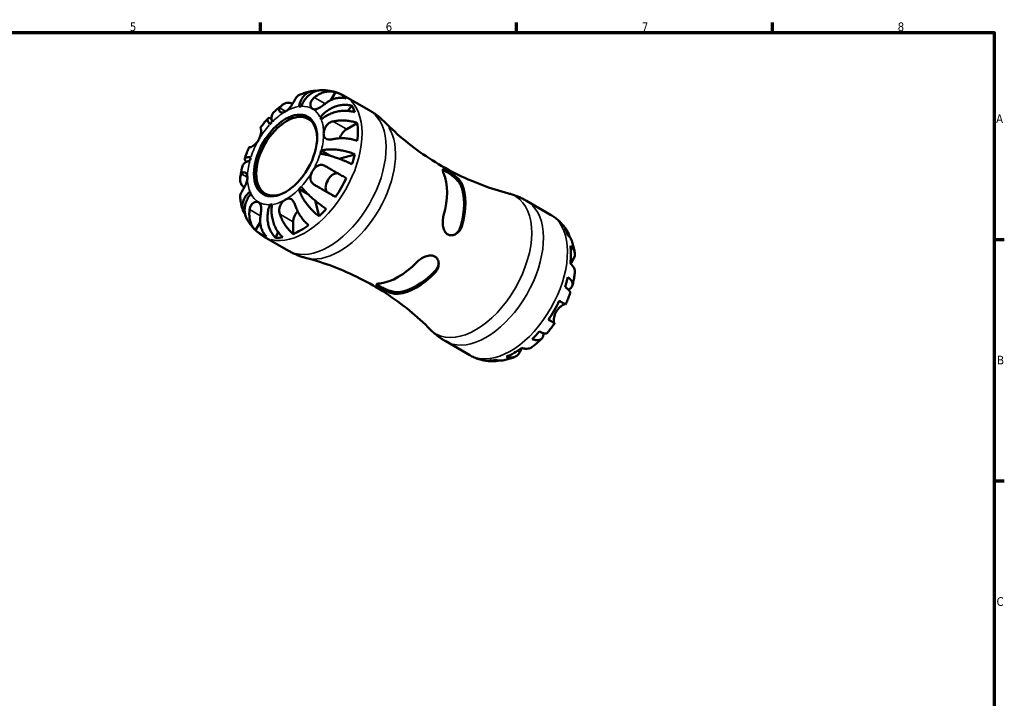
# Model space of a CAD drawing. Header units: millimetres. Extents: x -64 to 667, y 0 to 420.
# Tile 5 of 5: x 301 to 587, y 217 to 414. Entities that reach past the tile are written whole.
import ezdxf

# ---------------------------------------------------------------- set-up
doc = ezdxf.new("R2010")
doc.units = ezdxf.units.MM
for name, color, linetype, lineweight in [('Border (ISO)', 7, 'Continuous', 70), ('Visible (ISO)', 7, 'Continuous', 50), ('Visible Narrow (ISO)', 7, 'Continuous', 35)]:
    doc.layers.add(name, color=color, linetype=linetype, lineweight=lineweight)
doc.styles.add('Note Text (ISO)', font='tahoma.ttf')

# ---------------------------------------------------------------- blocks, each defined once
blk = doc.blocks.new('Borders Default Border')
at = {"layer": 'Border (ISO)'}
for p, q in [((371.25, 410), (371.25, 412.9)), ((445.5, 410), (445.5, 412.9)), ((519.75, 410), (519.75, 412.9)), ((584, 350), (586.9, 350)), ((584, 280), (586.9, 280))]:
    blk.add_line(p, q, dxfattribs=at)
at = {"layer": 'Border (ISO)', "flags": 128}
blk.add_lwpolyline([(10, 10), (10, 410), (584, 410), (584, 10), (10, 10)], dxfattribs=at)
at = {"layer": 'Border (ISO)', "color": 232, "true_color": 0xca0064, "char_height": 2.5, "attachment_point": 7, "style": 'Note Text (ISO)'}
for s, insert in [('5', (333.39, 410.35)), ('6', (407.58, 410.35)), ('7', (481.85, 410.4)), ('8', (556.06, 410.34)), ('A', (584.59, 383.75)), ('B', (584.89, 313.75)), ('C', (584.73, 243.71))]:
    blk.add_mtext(s, dxfattribs=dict(at, insert=insert))

msp = doc.modelspace()

# ---------------------------------------------------------------- linework, layer by layer
at = {"layer": 'Visible (ISO)'}
for p, q in [((391.625, 390.341), (392.976, 392.68)), ((395.828, 391.46), (402.801, 387.445)), ((396.592, 387.245), (397.773, 388.73)), ((388.599, 385.363), (389.185, 385.026)), ((396.263, 381.957), (399.341, 383.73)), ((388.87, 375.747), (391.52, 374.221)), ((394.059, 373.385), (398.628, 374.65)), ((382.432, 364.596), (385.03, 363.1)), ((392.976, 362.298), (390.8, 363.561)), ((373.98, 360.041), (374.564, 359.705)), ((388.258, 356.689), (387.085, 361.259)), ((448.43, 361.169), (455.402, 357.154)), ((369.849, 352.622), (371.187, 354.94)), ((380.76, 351.547), (380.76, 355.105)), ((375.655, 350.419), (376.346, 352.174)), ((372.374, 350.731), (379.346, 346.716)), ((424.975, 320.44), (431.947, 316.425))]:
    msp.add_line(p, q, dxfattribs=at)
for centre, major_axis, start_param, end_param in [((382.987, 371.737), (11.648, 20.227), 6.1458823, 6.4166209), ((378.532, 374.302), (7.797, 13.54), 0.3587599, 0.4227708), ((382.987, 371.737), (11.648, 20.227), 5.8208935, 5.9562115), ((378.865, 374.111), (-6.238, -10.832), 2.3728165, 7.0519615), ((378.532, 374.302), (7.797, 13.54), 1.1441581, 1.208169), ((378.532, 374.302), (7.797, 13.54), 5.8565471, 5.920558), ((382.987, 371.737), (-11.648, -20.227), 2.2188914, 2.4896301), ((396.263, 379.382), (1.572, 2.73), 0.7834645, 1.9208989), ((378.532, 374.302), (-7.797, -13.54), 1.9295562, 1.9935672), ((382.987, 371.737), (-11.648, -20.227), 1.8939027, 2.0292207), ((378.532, 374.302), (7.797, 13.54), 1.9295562, 1.9935672), ((392.375, 366.289), (-1.572, -2.73), 3.2057849, 6.2812516), ((411.236, 355.47), (9.995, 17.357), 5.1120491, 5.8796577), ((382.987, 371.737), (-11.648, -20.227), 1.4334933, 1.704232), ((416.539, 352.416), (9.712, 16.865), 5.1002486, 5.8914582), ((416.539, 352.416), (-9.995, -17.357), 1.9704565, 2.7380651), ((378.532, 374.302), (-7.797, -13.54), 5.8565471, 5.920558), ((378.532, 374.302), (-7.797, -13.54), 1.1441581, 1.208169), ((378.532, 374.302), (-7.797, -13.54), 0.3587599, 0.4227708), ((382.987, 356.388), (1.572, 2.73), 1.224104, 2.3542608), ((382.987, 371.737), (-11.648, -20.227), 1.1085045, 1.2438226), ((382.987, 371.737), (-11.648, -20.227), 0.6480951, 0.9188338), ((382.987, 371.737), (-11.648, -20.227), 6.1458823, 6.4166209), ((444.788, 336.148), (11.648, 20.227), 5.8208935, 5.9562115), ((382.987, 371.737), (-11.648, -20.227), 0.3231064, 0.4584244), ((444.788, 336.148), (11.648, 20.227), 5.3604841, 5.6312228), ((411.236, 355.47), (9.995, 17.357), 3.5412528, 4.3088614), ((416.539, 352.416), (-9.712, -16.865), 0.3878596, 1.1790693), ((416.539, 352.416), (-9.995, -17.357), 0.3996602, 1.1672687), ((444.788, 336.148), (11.648, 20.227), 5.0354953, 5.1708134), ((444.788, 336.148), (11.648, 20.227), 4.5750859, 4.8458246), ((444.788, 336.148), (11.648, 20.227), 4.2500972, 4.3854152), ((444.788, 336.148), (11.648, 20.227), 3.7896878, 4.0604264), ((444.788, 336.148), (-11.648, -20.227), 0.3231064, 0.4584244)]:
    msp.add_ellipse(centre, major_axis=major_axis, ratio=0.5780931, start_param=start_param, end_param=end_param, dxfattribs=at)
msp.add_ellipse((378.532, 374.302), major_axis=(6.472, 11.24), ratio=0.5780931, dxfattribs=at)
for points, knots in [([(382.747, 391.956), (382.624, 391.906), (382.508, 391.849), (382.157, 391.643), (381.914, 391.444), (381.555, 391.024), (381.421, 390.826), (381.31, 390.618)], [0.51797185, 0.51797185, 0.51797185, 0.51797185, 0.58223851, 0.58223851, 0.72934673, 0.72934673, 0.83526259, 0.83526259, 0.83526259, 0.83526259]), ([(382.432, 388.5), (382.518, 388.937), (382.647, 389.394), (382.978, 390.244), (383.181, 390.636), (383.604, 391.29), (383.862, 391.612), (384.435, 392.162), (384.749, 392.389), (385.357, 392.725), (385.707, 392.865), (386.434, 393.033), (386.812, 393.063), (387.27, 393.042), (387.381, 393.032), (387.494, 393.018)], [3.51339416, 3.51339416, 3.51339416, 3.51339416, 3.6599759, 3.6599759, 3.80655763, 3.80655763, 3.95257096, 3.95257096, 4.0985843, 4.0985843, 4.24454202, 4.24454202, 4.39049974, 4.39049974, 4.43512798, 4.43512798, 4.43512798, 4.43512798]), ([(382.747, 391.956), (382.969, 392.047), (383.194, 392.133), (383.649, 392.298), (383.878, 392.376), (384.341, 392.524), (384.575, 392.593), (385.047, 392.723), (385.286, 392.783), (385.767, 392.893), (386.009, 392.942), (386.254, 392.987)], [0.14598298, 0.14598298, 0.14598298, 0.14598298, 0.18245622, 0.18245622, 0.21892945, 0.21892945, 0.25540268, 0.25540268, 0.29187592, 0.29187592, 0.32834915, 0.32834915, 0.32834915, 0.32834915]), ([(388.954, 393.241), (388.623, 393.239), (388.271, 393.204), (387.506, 393.04), (387.094, 392.895), (386.36, 392.547), (385.971, 392.313), (385.237, 391.747), (384.892, 391.417), (384.305, 390.747), (384.008, 390.345), (383.486, 389.476), (383.261, 389.009), (383.085, 388.563)], [0.31532338, 0.31532338, 0.31532338, 0.31532338, 0.43706507, 0.43706507, 0.58288032, 0.58288032, 0.7290354, 0.7290354, 0.87519047, 0.87519047, 1.02191485, 1.02191485, 1.16863923, 1.16863923, 1.16863923, 1.16863923]), ([(386.895, 391.159), (387.173, 391.383), (387.475, 391.598), (388.218, 392.055), (388.667, 392.274), (389.501, 392.593), (389.961, 392.724), (390.879, 392.878), (391.337, 392.901), (392.145, 392.86), (392.569, 392.795), (392.976, 392.68)], [3.89239507, 3.89239507, 3.89239507, 3.89239507, 3.99831093, 3.99831093, 4.14541915, 4.14541915, 4.2913159, 4.2913159, 4.43721264, 4.43721264, 4.57824766, 4.57824766, 4.57824766, 4.57824766]), ([(388.954, 393.241), (389.413, 393.244), (389.878, 393.225), (390.811, 393.139), (391.281, 393.073), (392.217, 392.889), (392.685, 392.772), (393.61, 392.486), (394.068, 392.316), (394.964, 391.926), (395.403, 391.705), (395.828, 391.46)], [0.45866462, 0.45866462, 0.45866462, 0.45866462, 0.52362459, 0.52362459, 0.58858456, 0.58858456, 0.65354452, 0.65354452, 0.71850449, 0.71850449, 0.78346445, 0.78346445, 0.78346445, 0.78346445]), ([(374.961, 386.696), (375.134, 386.866), (375.309, 387.033), (375.662, 387.362), (375.84, 387.524), (376.201, 387.844), (376.383, 388.001), (376.752, 388.31), (376.937, 388.462), (377.313, 388.761), (377.502, 388.908), (377.694, 389.052)], [5.94814231, 5.94814231, 5.94814231, 5.94814231, 5.98478753, 5.98478753, 6.02143275, 6.02143275, 6.05807797, 6.05807797, 6.09472319, 6.09472319, 6.13136841, 6.13136841, 6.13136841, 6.13136841]), ([(376.855, 388.052), (376.965, 388.258), (377.097, 388.454), (377.452, 388.871), (377.693, 389.071), (378.179, 389.359), (378.468, 389.474), (379.092, 389.602), (379.426, 389.614), (380.012, 389.559), (380.31, 389.501), (380.618, 389.408)], [3.89240184, 3.89240184, 3.89240184, 3.89240184, 3.99678632, 3.99678632, 4.14339205, 4.14339205, 4.28980063, 4.28980063, 4.43620921, 4.43620921, 4.55931955, 4.55931955, 4.55931955, 4.55931955]), ([(381.31, 390.618), (381.306, 390.61), (381.301, 390.602), (381.24, 390.488), (381.176, 390.372), (381.047, 390.139), (380.982, 390.024), (380.83, 389.761), (380.741, 389.61), (380.484, 389.189), (380.308, 388.916), (379.891, 388.331), (379.65, 388.03), (379.117, 387.482), (378.827, 387.246), (378.532, 387.077)], [-0.51072287, -0.51072287, -0.51072287, -0.51072287, -0.50653573, -0.50653573, -0.4498196, -0.4498196, -0.40070764, -0.40070764, -0.34173664, -0.34173664, -0.24159774, -0.24159774, -0.12498377, -0.12498377, 0, 0, 0, 0]), ([(386.345, 387.834), (386.235, 387.898), (386.136, 387.982), (385.962, 388.193), (385.888, 388.322), (385.757, 388.677), (385.722, 388.919), (385.754, 389.42), (385.815, 389.673), (385.997, 390.1), (386.094, 390.273), (386.325, 390.601), (386.457, 390.755), (386.696, 390.991), (386.793, 391.077), (386.895, 391.159)], [0, 0, 0, 0, 0.06608139, 0.06608139, 0.13667451, 0.13667451, 0.23873403, 0.23873403, 0.33457773, 0.33457773, 0.40157847, 0.40157847, 0.46685307, 0.46685307, 0.50745344, 0.50745344, 0.50745344, 0.50745344]), ([(390.045, 389.331), (389.943, 389.249), (389.839, 389.167), (389.562, 388.954), (389.387, 388.824), (389.028, 388.571), (388.845, 388.448), (388.411, 388.179), (388.165, 388.044), (387.622, 387.8), (387.338, 387.713), (386.799, 387.666), (386.553, 387.713), (386.345, 387.834)], [-0.50766593, -0.50766593, -0.50766593, -0.50766593, -0.46718991, -0.46718991, -0.40200215, -0.40200215, -0.33506637, -0.33506637, -0.24300458, -0.24300458, -0.12488859, -0.12488859, 0, 0, 0, 0]), ([(388.599, 385.363), (388.897, 385.738), (389.257, 386.127), (390.041, 386.844), (390.466, 387.171), (391.279, 387.71), (391.743, 387.972), (392.698, 388.409), (393.19, 388.584), (394.096, 388.832), (394.593, 388.927), (395.575, 389.02), (396.06, 389.017), (396.91, 388.938), (397.353, 388.856), (397.773, 388.73)], [3.5133937, 3.5133937, 3.5133937, 3.5133937, 3.6601181, 3.6601181, 3.8068425, 3.8068425, 3.9529976, 3.9529976, 4.0991526, 4.0991526, 4.2449679, 4.2449679, 4.3907831, 4.3907831, 4.5326305, 4.5326305, 4.5326305, 4.5326305]), ([(396.126, 390.852), (395.719, 390.967), (395.295, 391.032), (394.487, 391.073), (394.029, 391.05), (393.111, 390.896), (392.651, 390.765), (391.817, 390.446), (391.368, 390.227), (390.625, 389.77), (390.323, 389.555), (390.045, 389.331)], [0.14941001, 0.14941001, 0.14941001, 0.14941001, 0.29044502, 0.29044502, 0.43634177, 0.43634177, 0.58223851, 0.58223851, 0.72934673, 0.72934673, 0.83526259, 0.83526259, 0.83526259, 0.83526259]), ([(374.961, 386.696), (374.901, 386.637), (374.845, 386.572), (374.665, 386.316), (374.573, 386.091), (374.469, 385.62), (374.447, 385.332), (374.486, 384.695), (374.547, 384.346), (374.633, 384.009)], [0.67272821, 0.67272821, 0.67272821, 0.67272821, 0.7290354, 0.7290354, 0.87519047, 0.87519047, 1.02191485, 1.02191485, 1.16863923, 1.16863923, 1.16863923, 1.16863923]), ([(378.532, 387.077), (378.355, 386.975), (378.179, 386.897), (377.819, 386.79), (377.638, 386.766), (377.232, 386.78), (377.03, 386.854), (376.798, 387.065), (376.735, 387.171), (376.686, 387.374), (376.68, 387.46), (376.697, 387.633), (376.717, 387.72), (376.775, 387.889), (376.811, 387.97), (376.855, 388.052)], [0, 0, 0, 0, 0.07514839, 0.07514839, 0.15775683, 0.15775683, 0.27887104, 0.27887104, 0.36056434, 0.36056434, 0.41315921, 0.41315921, 0.46174689, 0.46174689, 0.50485698, 0.50485698, 0.50485698, 0.50485698]), ([(398.628, 386.838), (398.199, 386.982), (397.742, 387.089), (396.863, 387.23), (396.359, 387.274), (395.332, 387.279), (394.808, 387.24), (393.85, 387.107), (393.328, 387), (392.307, 386.711), (391.809, 386.528), (390.928, 386.14), (390.466, 385.898), (389.604, 385.356), (389.205, 385.056), (388.87, 384.764)], [0.1494079, 0.1494079, 0.1494079, 0.1494079, 0.2915337, 0.2915337, 0.4374914, 0.4374914, 0.5834491, 0.5834491, 0.7294624, 0.7294624, 0.8754758, 0.8754758, 1.0220575, 1.0220575, 1.1686392, 1.1686392, 1.1686392, 1.1686392]), ([(402.801, 387.445), (403.133, 387.254), (403.461, 387.053), (404.104, 386.635), (404.419, 386.417), (405.035, 385.967), (405.335, 385.735), (405.921, 385.257), (406.206, 385.011), (406.758, 384.509), (407.026, 384.252), (407.284, 383.991)], [0.78346445, 0.78346445, 0.78346445, 0.78346445, 0.81492925, 0.81492925, 0.84639405, 0.84639405, 0.87785885, 0.87785885, 0.90932365, 0.90932365, 0.94078845, 0.94078845, 0.94078845, 0.94078845]), ([(371.167, 382.223), (371.306, 382.42), (371.446, 382.615), (371.731, 383.001), (371.876, 383.192), (372.169, 383.572), (372.317, 383.76), (372.617, 384.133), (372.769, 384.317), (373.077, 384.682), (373.233, 384.863), (373.391, 385.042)], [5.65424445, 5.65424445, 5.65424445, 5.65424445, 5.69007819, 5.69007819, 5.72591192, 5.72591192, 5.76174565, 5.76174565, 5.79757939, 5.79757939, 5.83341312, 5.83341312, 5.83341312, 5.83341312]), ([(373.98, 383.32), (373.804, 383.564), (373.647, 383.81), (373.418, 384.246), (373.347, 384.436), (373.287, 384.733), (373.292, 384.868), (373.391, 385.068), (373.486, 385.133), (373.725, 385.196), (373.891, 385.2), (374.209, 385.149), (374.333, 385.121), (374.463, 385.084)], [3.51339372, 3.51339372, 3.51339372, 3.51339372, 3.6601181, 3.6601181, 3.80684248, 3.80684248, 3.95299756, 3.95299756, 4.09915263, 4.09915263, 4.24496788, 4.24496788, 4.32459576, 4.32459576, 4.32459576, 4.32459576]), ([(389.581, 380.665), (389.581, 380.844), (389.597, 381.032), (389.664, 381.433), (389.718, 381.645), (389.918, 382.228), (390.104, 382.592), (390.525, 383.155), (390.728, 383.367), (391.121, 383.682), (391.297, 383.797), (391.669, 383.992), (391.864, 384.071), (392.161, 384.161), (392.259, 384.186), (392.358, 384.206)], [-2.17667965, -2.17667965, -2.17667965, -2.17667965, -2.11086653, -2.11086653, -2.04055216, -2.04055216, -1.91738302, -1.91738302, -1.82942275, -1.82942275, -1.76558177, -1.76558177, -1.70117883, -1.70117883, -1.66961913, -1.66961913, -1.66961913, -1.66961913]), ([(392.358, 384.206), (392.706, 384.277), (393.077, 384.338), (393.979, 384.443), (394.514, 384.472), (395.491, 384.473), (396.022, 384.447), (397.063, 384.329), (397.572, 384.238), (398.456, 384.028), (398.913, 383.892), (399.341, 383.73)], [3.8924012, 3.8924012, 3.8924012, 3.8924012, 3.99831706, 3.99831706, 4.14542528, 4.14542528, 4.29132202, 4.29132202, 4.43721877, 4.43721877, 4.57825378, 4.57825378, 4.57825378, 4.57825378]), ([(443.191, 363.313), (440.654, 363.974), (438.053, 364.793), (432.837, 366.757), (430.222, 367.903), (425.093, 370.495), (422.58, 371.943), (417.763, 375.077), (415.46, 376.764), (411.142, 380.29), (409.129, 382.128), (407.284, 383.991)], [0.62614046, 0.62614046, 0.62614046, 0.62614046, 0.68907006, 0.68907006, 0.75199966, 0.75199966, 0.81492925, 0.81492925, 0.87785885, 0.87785885, 0.94078845, 0.94078845, 0.94078845, 0.94078845]), ([(371.27, 382.161), (371.29, 382.15), (371.309, 382.13), (371.355, 382.059), (371.38, 381.995), (371.42, 381.823), (371.435, 381.714), (371.451, 381.409), (371.446, 381.198), (371.386, 380.653), (371.319, 380.309), (371.092, 379.578), (370.928, 379.197), (370.72, 378.836)], [-0.50766593, -0.50766593, -0.50766593, -0.50766593, -0.46718991, -0.46718991, -0.40200215, -0.40200215, -0.33506637, -0.33506637, -0.24300458, -0.24300458, -0.12488859, -0.12488859, 0, 0, 0, 0]), ([(371.167, 382.223), (371.167, 382.223), (371.168, 382.222), (371.181, 382.214), (371.216, 382.193), (371.27, 382.161)], [0.70682135, 0.70682135, 0.70682135, 0.70682135, 0.73087765, 0.73087765, 0.83526212, 0.83526212, 0.83526212, 0.83526212]), ([(392.358, 379.056), (392.222, 379.027), (392.087, 379.004), (391.76, 378.961), (391.573, 378.947), (391.205, 378.945), (391.027, 378.958), (390.629, 379.03), (390.425, 379.103), (390.032, 379.346), (389.868, 379.533), (389.638, 380.022), (389.581, 380.324), (389.581, 380.665)], [-0.50816407, -0.50816407, -0.50816407, -0.50816407, -0.46460526, -0.46460526, -0.40154747, -0.40154747, -0.3356183, -0.3356183, -0.24286964, -0.24286964, -0.12490659, -0.12490659, 0, 0, 0, 0]), ([(370.72, 378.836), (370.61, 378.645), (370.488, 378.462), (370.219, 378.103), (370.071, 377.93), (369.698, 377.543), (369.472, 377.348), (369.054, 377.039), (368.866, 376.923), (368.587, 376.783), (368.487, 376.742), (368.318, 376.691), (368.25, 376.681), (368.166, 376.687), (368.14, 376.694), (368.12, 376.706)], [0, 0, 0, 0, 0.06608139, 0.06608139, 0.13667451, 0.13667451, 0.23873403, 0.23873403, 0.33457773, 0.33457773, 0.40157847, 0.40157847, 0.46685307, 0.46685307, 0.50745344, 0.50745344, 0.50745344, 0.50745344]), ([(399.341, 378.579), (398.91, 378.743), (398.45, 378.88), (397.56, 379.09), (397.049, 379.181), (396.004, 379.297), (395.471, 379.324), (394.494, 379.32), (393.961, 379.291), (393.067, 379.185), (392.701, 379.126), (392.358, 379.056)], [0.14942955, 0.14942955, 0.14942955, 0.14942955, 0.29145476, 0.29145476, 0.43786333, 0.43786333, 0.58427191, 0.58427191, 0.73087765, 0.73087765, 0.83526212, 0.83526212, 0.83526212, 0.83526212]), ([(366.688, 373.432), (366.764, 373.658), (366.842, 373.883), (367.005, 374.332), (367.088, 374.556), (367.261, 375.003), (367.35, 375.225), (367.532, 375.669), (367.626, 375.89), (367.818, 376.33), (367.916, 376.549), (368.017, 376.767)], [5.16214465, 5.16214465, 5.16214465, 5.16214465, 5.19797881, 5.19797881, 5.23381297, 5.23381297, 5.26964714, 5.26964714, 5.3054813, 5.3054813, 5.34131546, 5.34131546, 5.34131546, 5.34131546]), ([(368.12, 376.706), (368.065, 376.738), (368.03, 376.759), (368.006, 376.774), (368.042, 376.755), (368.125, 376.708), (368.138, 376.7), (368.153, 376.692)], [3.89239507, 3.89239507, 3.89239507, 3.89239507, 3.99831093, 3.99831093, 4.14541915, 4.14541915, 4.1707293, 4.1707293, 4.1707293, 4.1707293]), ([(397.773, 371.774), (397.353, 371.987), (396.91, 372.197), (396.06, 372.582), (395.575, 372.79), (394.593, 373.186), (394.096, 373.375), (393.19, 373.699), (392.698, 373.864), (391.743, 374.161), (391.279, 374.292), (390.466, 374.502), (390.041, 374.599), (389.257, 374.751), (388.897, 374.805), (388.599, 374.836)], [0.1494024, 0.1494024, 0.1494024, 0.1494024, 0.2912498, 0.2912498, 0.4370651, 0.4370651, 0.5828803, 0.5828803, 0.7290354, 0.7290354, 0.8751905, 0.8751905, 1.0219149, 1.0219149, 1.1686392, 1.1686392, 1.1686392, 1.1686392]), ([(388.87, 375.747), (389.205, 375.84), (389.604, 375.922), (390.467, 376.035), (390.931, 376.067), (391.812, 376.087), (392.311, 376.076), (393.333, 376.003), (393.856, 375.942), (394.814, 375.792), (395.337, 375.69), (396.363, 375.444), (396.867, 375.298), (397.744, 375.007), (398.2, 374.836), (398.628, 374.65)], [3.5133942, 3.5133942, 3.5133942, 3.5133942, 3.6601185, 3.6601185, 3.8068429, 3.8068429, 3.952998, 3.952998, 4.0991531, 4.0991531, 4.2449683, 4.2449683, 4.3907836, 4.3907836, 4.532631, 4.532631, 4.532631, 4.532631]), ([(365.363, 367.701), (365.393, 367.938), (365.425, 368.176), (365.497, 368.651), (365.536, 368.888), (365.62, 369.361), (365.665, 369.598), (365.762, 370.07), (365.813, 370.305), (365.922, 370.776), (365.979, 371.011), (366.039, 371.245)], [4.86426809, 4.86426809, 4.86426809, 4.86426809, 4.9009054, 4.9009054, 4.93754271, 4.93754271, 4.97418003, 4.97418003, 5.01081734, 5.01081734, 5.04745465, 5.04745465, 5.04745465, 5.04745465]), ([(368.195, 372.858), (367.86, 372.765), (367.528, 372.644), (366.959, 372.361), (366.721, 372.199), (366.367, 371.877), (366.218, 371.686), (366.088, 371.405), (366.06, 371.325), (366.039, 371.245)], [3.51339372, 3.51339372, 3.51339372, 3.51339372, 3.6601181, 3.6601181, 3.80684248, 3.80684248, 3.95299756, 3.95299756, 4.0086354, 4.0086354, 4.0086354, 4.0086354]), ([(367.202, 372.481), (367.1, 372.578), (367.01, 372.673), (366.804, 372.924), (366.723, 373.069), (366.656, 373.305), (366.665, 373.417), (366.787, 373.601), (366.9, 373.671), (367.186, 373.765), (367.385, 373.797), (367.876, 373.815), (368.167, 373.8), (368.465, 373.769)], [0.35494748, 0.35494748, 0.35494748, 0.35494748, 0.43706507, 0.43706507, 0.58288032, 0.58288032, 0.7290354, 0.7290354, 0.87519047, 0.87519047, 1.02191485, 1.02191485, 1.16863923, 1.16863923, 1.16863923, 1.16863923]), ([(386.345, 369.769), (386.455, 369.959), (386.576, 370.143), (386.847, 370.501), (386.998, 370.672), (387.388, 371.049), (387.636, 371.232), (388.145, 371.489), (388.4, 371.566), (388.845, 371.611), (389.028, 371.604), (389.387, 371.545), (389.562, 371.493), (389.839, 371.377), (389.943, 371.325), (390.045, 371.266)], [0, 0, 0, 0, 0.06608139, 0.06608139, 0.13667451, 0.13667451, 0.23873403, 0.23873403, 0.33457773, 0.33457773, 0.40157847, 0.40157847, 0.46685307, 0.46685307, 0.50745344, 0.50745344, 0.50745344, 0.50745344]), ([(390.045, 371.266), (390.323, 371.105), (390.625, 370.93), (391.368, 370.501), (391.817, 370.241), (392.651, 369.76), (393.111, 369.494), (394.029, 368.964), (394.487, 368.7), (395.295, 368.233), (395.719, 367.989), (396.126, 367.754)], [3.89239507, 3.89239507, 3.89239507, 3.89239507, 3.99831093, 3.99831093, 4.14541915, 4.14541915, 4.2913159, 4.2913159, 4.43721264, 4.43721264, 4.57824766, 4.57824766, 4.57824766, 4.57824766]), ([(366.522, 364.996), (366.289, 365.212), (366.091, 365.438), (365.751, 365.914), (365.593, 366.207), (365.389, 366.806), (365.342, 367.112), (365.345, 367.675), (365.395, 367.983), (365.578, 368.502), (365.683, 368.716), (365.806, 368.916)], [0.16844772, 0.16844772, 0.16844772, 0.16844772, 0.29044502, 0.29044502, 0.43634177, 0.43634177, 0.58223851, 0.58223851, 0.72934673, 0.72934673, 0.83526259, 0.83526259, 0.83526259, 0.83526259]), ([(365.806, 368.916), (365.855, 368.994), (365.907, 369.066), (366.041, 369.22), (366.126, 369.293), (366.308, 369.402), (366.405, 369.435), (366.642, 369.457), (366.78, 369.422), (367.071, 369.237), (367.214, 369.062), (367.424, 368.584), (367.484, 368.28), (367.484, 367.94)], [-0.50816407, -0.50816407, -0.50816407, -0.50816407, -0.46460526, -0.46460526, -0.40154747, -0.40154747, -0.3356183, -0.3356183, -0.24286964, -0.24286964, -0.12490659, -0.12490659, 0, 0, 0, 0]), ([(386.895, 365.81), (386.793, 365.869), (386.696, 365.933), (386.457, 366.115), (386.325, 366.241), (386.094, 366.523), (385.998, 366.679), (385.819, 367.077), (385.759, 367.327), (385.717, 367.93), (385.763, 368.286), (385.971, 369.028), (386.137, 369.408), (386.345, 369.769)], [-0.50766593, -0.50766593, -0.50766593, -0.50766593, -0.46718991, -0.46718991, -0.40200215, -0.40200215, -0.33506637, -0.33506637, -0.24300458, -0.24300458, -0.12488859, -0.12488859, 0, 0, 0, 0]), ([(424.369, 369.164), (424.309, 369.301), (424.258, 369.428), (424.115, 369.836), (424.075, 370.055), (424.131, 370.322), (424.218, 370.382), (424.508, 370.361), (424.688, 370.303), (425.14, 370.096), (425.398, 369.958), (426.003, 369.599), (426.341, 369.383), (427.087, 368.869), (427.487, 368.569), (428.295, 367.891), (428.691, 367.509), (429.303, 366.78), (429.53, 366.434), (429.672, 366.11)], [-1.4161174, -1.4161174, -1.4161174, -1.4161174, -1.3481389, -1.3481389, -1.1764898, -1.1764898, -1.0181023, -1.0181023, -0.8874907, -0.8874907, -0.7663454, -0.7663454, -0.6379543, -0.6379543, -0.4896529, -0.4896529, -0.3144223, -0.3144223, -0.153805, -0.153805, -0.153805, -0.153805]), ([(424.096, 370.085), (424.143, 370.072), (424.195, 370.056), (424.48, 369.952), (424.782, 369.8), (425.117, 369.607), (425.452, 369.414), (425.852, 369.162), (426.663, 368.599), (427.074, 368.287), (427.827, 367.651), (428.217, 367.28), (428.85, 366.544), (429.093, 366.179), (429.238, 365.86)], [-0.17714976, -0.17714976, -0.17714976, -0.17714976, -0.14217724, -0.14217724, 0, 0, 0, 0.14217724, 0.14217724, 0.28435448, 0.28435448, 0.44442368, 0.44442368, 0.60449288, 0.60449288, 0.60449288, 0.60449288]), ([(367.484, 367.94), (367.484, 367.761), (367.468, 367.572), (367.402, 367.171), (367.351, 366.958), (367.17, 366.364), (367.012, 365.983), (366.711, 365.351), (366.579, 365.099), (366.353, 364.687), (366.26, 364.524), (366.081, 364.218), (365.996, 364.076), (365.879, 363.883), (365.842, 363.822), (365.806, 363.765)], [-2.17667965, -2.17667965, -2.17667965, -2.17667965, -2.11086653, -2.11086653, -2.04055216, -2.04055216, -1.91738302, -1.91738302, -1.82942275, -1.82942275, -1.76558177, -1.76558177, -1.70117883, -1.70117883, -1.66961913, -1.66961913, -1.66961913, -1.66961913]), ([(392.976, 362.298), (392.569, 362.533), (392.145, 362.777), (391.337, 363.244), (390.879, 363.508), (389.961, 364.038), (389.501, 364.304), (388.667, 364.785), (388.218, 365.045), (387.475, 365.474), (387.173, 365.649), (386.895, 365.81)], [0.14941001, 0.14941001, 0.14941001, 0.14941001, 0.29044502, 0.29044502, 0.43634177, 0.43634177, 0.58223851, 0.58223851, 0.72934673, 0.72934673, 0.83526259, 0.83526259, 0.83526259, 0.83526259]), ([(365.806, 363.765), (365.684, 363.568), (365.581, 363.357), (365.398, 362.842), (365.347, 362.535), (365.343, 362.13), (365.351, 362.002), (365.369, 361.871)], [3.89239571, 3.89239571, 3.89239571, 3.89239571, 3.99678019, 3.99678019, 4.14338592, 4.14338592, 4.20780145, 4.20780145, 4.20780145, 4.20780145]), ([(366.811, 357.231), (366.747, 357.316), (366.688, 357.4), (366.443, 357.779), (366.279, 358.119), (366.06, 358.831), (366.005, 359.202), (365.99, 359.895), (366.029, 360.28), (366.218, 361.049), (366.367, 361.434), (366.721, 362.126), (366.959, 362.498), (367.528, 363.209), (367.86, 363.548), (368.195, 363.841)], [0.24957429, 0.24957429, 0.24957429, 0.24957429, 0.29124982, 0.29124982, 0.43706507, 0.43706507, 0.58288032, 0.58288032, 0.7290354, 0.7290354, 0.87519047, 0.87519047, 1.02191485, 1.02191485, 1.16863923, 1.16863923, 1.16863923, 1.16863923]), ([(368.465, 363.242), (368.167, 362.867), (367.876, 362.438), (367.385, 361.553), (367.186, 361.096), (366.9, 360.253), (366.787, 359.79), (366.665, 358.873), (366.656, 358.419), (366.723, 357.612), (366.804, 357.183), (367.043, 356.449), (367.183, 356.136), (367.342, 355.855)], [3.51339372, 3.51339372, 3.51339372, 3.51339372, 3.6601181, 3.6601181, 3.80684248, 3.80684248, 3.95299756, 3.95299756, 4.09915263, 4.09915263, 4.24496788, 4.24496788, 4.36338827, 4.36338827, 4.36338827, 4.36338827]), ([(388.258, 356.689), (387.882, 356.966), (387.506, 357.274), (386.815, 357.888), (386.437, 358.251), (385.71, 359.016), (385.36, 359.419), (384.752, 360.174), (384.438, 360.596), (383.864, 361.445), (383.606, 361.873), (383.182, 362.647), (382.979, 363.065), (382.647, 363.871), (382.518, 364.258), (382.432, 364.596)], [0.1494024, 0.1494024, 0.1494024, 0.1494024, 0.2912498, 0.2912498, 0.4370651, 0.4370651, 0.5828803, 0.5828803, 0.7290354, 0.7290354, 0.8751905, 0.8751905, 1.0219149, 1.0219149, 1.1686392, 1.1686392, 1.1686392, 1.1686392]), ([(383.085, 365.285), (383.261, 365.041), (383.486, 364.756), (384.008, 364.151), (384.305, 363.831), (384.892, 363.23), (385.237, 362.893), (385.971, 362.213), (386.36, 361.87), (387.094, 361.247), (387.506, 360.91), (388.34, 360.258), (388.763, 359.943), (389.521, 359.399), (389.925, 359.121), (390.32, 358.864)], [3.5133937, 3.5133937, 3.5133937, 3.5133937, 3.6601181, 3.6601181, 3.8068425, 3.8068425, 3.9529976, 3.9529976, 4.0991526, 4.0991526, 4.2449679, 4.2449679, 4.3907831, 4.3907831, 4.5326305, 4.5326305, 4.5326305, 4.5326305]), ([(443.191, 363.313), (443.547, 363.221), (443.903, 363.118), (444.615, 362.892), (444.97, 362.769), (445.678, 362.503), (446.03, 362.36), (446.728, 362.053), (447.074, 361.89), (447.759, 361.544), (448.097, 361.361), (448.43, 361.169)], [0.62614046, 0.62614046, 0.62614046, 0.62614046, 0.65760526, 0.65760526, 0.68907006, 0.68907006, 0.72053486, 0.72053486, 0.75199966, 0.75199966, 0.78346445, 0.78346445, 0.78346445, 0.78346445]), ([(366.221, 358.319), (366.138, 358.553), (366.061, 358.788), (365.917, 359.26), (365.85, 359.496), (365.727, 359.969), (365.671, 360.206), (365.568, 360.681), (365.522, 360.919), (365.438, 361.394), (365.401, 361.632), (365.368, 361.871)], [4.38399077, 4.38399077, 4.38399077, 4.38399077, 4.42045654, 4.42045654, 4.45692232, 4.45692232, 4.4933881, 4.4933881, 4.52985387, 4.52985387, 4.56631965, 4.56631965, 4.56631965, 4.56631965]), ([(368.12, 358.64), (368.14, 358.769), (368.166, 358.896), (368.25, 359.22), (368.318, 359.412), (368.486, 359.775), (368.587, 359.945), (368.859, 360.308), (369.039, 360.481), (369.481, 360.783), (369.744, 360.882), (370.263, 360.94), (370.512, 360.892), (370.72, 360.771)], [-0.50766593, -0.50766593, -0.50766593, -0.50766593, -0.46718991, -0.46718991, -0.40200215, -0.40200215, -0.33506637, -0.33506637, -0.24300458, -0.24300458, -0.12488859, -0.12488859, 0, 0, 0, 0]), ([(370.72, 360.771), (370.83, 360.707), (370.928, 360.623), (371.104, 360.411), (371.18, 360.281), (371.329, 359.916), (371.385, 359.662), (371.445, 359.107), (371.451, 358.816), (371.435, 358.293), (371.42, 358.073), (371.38, 357.635), (371.355, 357.419), (371.309, 357.073), (371.29, 356.941), (371.27, 356.812)], [0, 0, 0, 0, 0.06608139, 0.06608139, 0.13667451, 0.13667451, 0.23873403, 0.23873403, 0.33457773, 0.33457773, 0.40157847, 0.40157847, 0.46685307, 0.46685307, 0.50745344, 0.50745344, 0.50745344, 0.50745344]), ([(375.655, 350.419), (375.335, 350.719), (375.042, 351.061), (374.547, 351.757), (374.303, 352.175), (373.891, 353.07), (373.725, 353.548), (373.486, 354.456), (373.391, 354.969), (373.292, 356.014), (373.287, 356.547), (373.347, 357.52), (373.418, 358.052), (373.647, 359.09), (373.804, 359.596), (373.98, 360.041)], [0.1494024, 0.1494024, 0.1494024, 0.1494024, 0.2912498, 0.2912498, 0.4370651, 0.4370651, 0.5828803, 0.5828803, 0.7290354, 0.7290354, 0.8751905, 0.8751905, 1.0219149, 1.0219149, 1.1686392, 1.1686392, 1.1686392, 1.1686392]), ([(374.633, 360.105), (374.547, 359.668), (374.486, 359.171), (374.447, 358.152), (374.469, 357.629), (374.573, 356.671), (374.665, 356.148), (374.925, 355.118), (375.094, 354.612), (375.458, 353.716), (375.687, 353.244), (376.205, 352.359), (376.495, 351.946), (377.056, 351.257), (377.378, 350.917), (377.717, 350.619)], [3.5133937, 3.5133937, 3.5133937, 3.5133937, 3.6601181, 3.6601181, 3.8068425, 3.8068425, 3.9529976, 3.9529976, 4.0991526, 4.0991526, 4.2449679, 4.2449679, 4.3907831, 4.3907831, 4.5326305, 4.5326305, 4.5326305, 4.5326305]), ([(376.855, 357.354), (376.811, 357.486), (376.775, 357.621), (376.708, 357.96), (376.687, 358.164), (376.683, 358.587), (376.703, 358.804), (376.802, 359.321), (376.901, 359.613), (377.205, 360.243), (377.428, 360.561), (377.946, 361.124), (378.238, 361.359), (378.532, 361.528)], [-0.50816407, -0.50816407, -0.50816407, -0.50816407, -0.46460526, -0.46460526, -0.40154747, -0.40154747, -0.3356183, -0.3356183, -0.24286964, -0.24286964, -0.12490659, -0.12490659, 0, 0, 0, 0]), ([(378.532, 361.528), (378.688, 361.618), (378.842, 361.688), (379.157, 361.791), (379.316, 361.821), (379.739, 361.833), (379.99, 361.763), (380.387, 361.505), (380.54, 361.359), (380.783, 361.045), (380.878, 360.896), (381.055, 360.568), (381.135, 360.39), (381.244, 360.109), (381.278, 360.015), (381.31, 359.919)], [-2.17667965, -2.17667965, -2.17667965, -2.17667965, -2.11086653, -2.11086653, -2.04055216, -2.04055216, -1.91738302, -1.91738302, -1.82942275, -1.82942275, -1.76558177, -1.76558177, -1.70117883, -1.70117883, -1.66961913, -1.66961913, -1.66961913, -1.66961913]), ([(381.31, 359.919), (381.421, 359.582), (381.555, 359.23), (381.914, 358.396), (382.157, 357.918), (382.644, 357.072), (382.933, 356.625), (383.555, 355.783), (383.889, 355.387), (384.513, 354.727), (384.86, 354.401), (385.215, 354.112)], [3.89239507, 3.89239507, 3.89239507, 3.89239507, 3.99831093, 3.99831093, 4.14541915, 4.14541915, 4.2913159, 4.2913159, 4.43721264, 4.43721264, 4.57824766, 4.57824766, 4.57824766, 4.57824766]), ([(369.849, 352.622), (369.545, 352.916), (369.276, 353.25), (368.836, 353.928), (368.626, 354.335), (368.3, 355.206), (368.182, 355.669), (368.042, 356.55), (368.006, 357.048), (368.03, 357.919), (368.065, 358.287), (368.12, 358.64)], [0.14941001, 0.14941001, 0.14941001, 0.14941001, 0.29044502, 0.29044502, 0.43634177, 0.43634177, 0.58223851, 0.58223851, 0.72934673, 0.72934673, 0.83526259, 0.83526259, 0.83526259, 0.83526259]), ([(380.76, 351.547), (380.405, 351.836), (380.058, 352.162), (379.434, 352.822), (379.1, 353.218), (378.478, 354.06), (378.189, 354.506), (377.702, 355.353), (377.46, 355.831), (377.1, 356.665), (376.967, 357.017), (376.855, 357.354)], [0.14941001, 0.14941001, 0.14941001, 0.14941001, 0.29044502, 0.29044502, 0.43634177, 0.43634177, 0.58223851, 0.58223851, 0.72934673, 0.72934673, 0.83526259, 0.83526259, 0.83526259, 0.83526259]), ([(455.402, 357.154), (455.832, 356.906), (456.248, 356.634), (457.044, 356.046), (457.424, 355.731), (458.143, 355.065), (458.482, 354.714), (459.115, 353.986), (459.41, 353.608), (459.955, 352.832), (460.205, 352.435), (460.434, 352.03)], [0.78346445, 0.78346445, 0.78346445, 0.78346445, 0.84920704, 0.84920704, 0.91494962, 0.91494962, 0.98069221, 0.98069221, 1.04643479, 1.04643479, 1.11217737, 1.11217737, 1.11217737, 1.11217737]), ([(372.374, 350.731), (371.943, 350.979), (371.527, 351.251), (370.731, 351.839), (370.351, 352.154), (369.632, 352.82), (369.294, 353.171), (368.66, 353.899), (368.366, 354.277), (367.821, 355.053), (367.571, 355.451), (367.342, 355.855)], [3.92505711, 3.92505711, 3.92505711, 3.92505711, 3.99079969, 3.99079969, 4.05654228, 4.05654228, 4.12228486, 4.12228486, 4.18802744, 4.18802744, 4.25377003, 4.25377003, 4.25377003, 4.25377003]), ([(371.27, 356.812), (371.215, 356.459), (371.18, 356.091), (371.156, 355.22), (371.192, 354.722), (371.332, 353.841), (371.45, 353.378), (371.776, 352.507), (371.986, 352.1), (372.426, 351.422), (372.695, 351.088), (372.999, 350.794)], [3.89239507, 3.89239507, 3.89239507, 3.89239507, 3.99831093, 3.99831093, 4.14541915, 4.14541915, 4.2913159, 4.2913159, 4.43721264, 4.43721264, 4.57824766, 4.57824766, 4.57824766, 4.57824766]), ([(429.672, 353.847), (429.612, 353.64), (429.537, 353.441), (429.222, 352.77), (428.908, 352.346), (428.191, 351.699), (427.795, 351.461), (427.034, 351.211), (426.678, 351.167), (426.009, 351.249), (425.705, 351.361), (425.141, 351.743), (424.897, 352.013), (424.476, 352.715), (424.32, 353.155), (424.108, 354.176), (424.074, 354.767), (424.139, 355.885), (424.227, 356.413), (424.369, 356.9)], [-1.4161174, -1.4161174, -1.4161174, -1.4161174, -1.3481389, -1.3481389, -1.1764898, -1.1764898, -1.0181023, -1.0181023, -0.8874907, -0.8874907, -0.7663454, -0.7663454, -0.6379543, -0.6379543, -0.4896529, -0.4896529, -0.3144223, -0.3144223, -0.153805, -0.153805, -0.153805, -0.153805]), ([(429.238, 353.597), (429.093, 353.111), (428.85, 352.632), (428.294, 351.924), (428.013, 351.663), (427.717, 351.46)], [0.57981258, 0.57981258, 0.57981258, 0.57981258, 0.73988178, 0.73988178, 0.86093543, 0.86093543, 0.86093543, 0.86093543]), ([(459.575, 353.141), (459.869, 352.856), (460.123, 352.536), (460.525, 351.894), (460.708, 351.512), (460.888, 350.958), (460.93, 350.807), (460.965, 350.654)], [0.1494024, 0.1494024, 0.1494024, 0.1494024, 0.29124982, 0.29124982, 0.43706507, 0.43706507, 0.49054729, 0.49054729, 0.49054729, 0.49054729]), ([(461.554, 349.566), (461.447, 349.865), (461.304, 350.15), (460.957, 350.687), (460.715, 350.981), (460.429, 351.249)], [4.26643945, 4.26643945, 4.26643945, 4.26643945, 4.39078315, 4.39078315, 4.53263056, 4.53263056, 4.53263056, 4.53263056]), ([(461.554, 349.566), (461.637, 349.332), (461.715, 349.097), (461.859, 348.626), (461.925, 348.389), (462.048, 347.916), (462.105, 347.679), (462.207, 347.204), (462.254, 346.967), (462.338, 346.491), (462.375, 346.253), (462.407, 346.015)], [1.24239811, 1.24239811, 1.24239811, 1.24239811, 1.27886389, 1.27886389, 1.31532967, 1.31532967, 1.35179544, 1.35179544, 1.38826122, 1.38826122, 1.424727, 1.424727, 1.424727, 1.424727]), ([(384.585, 344.572), (384.229, 344.664), (383.872, 344.767), (383.161, 344.993), (382.805, 345.116), (382.098, 345.382), (381.746, 345.526), (381.047, 345.832), (380.701, 345.996), (380.017, 346.342), (379.679, 346.524), (379.346, 346.716)], [3.76773311, 3.76773311, 3.76773311, 3.76773311, 3.79919791, 3.79919791, 3.83066271, 3.83066271, 3.86212751, 3.86212751, 3.89359231, 3.89359231, 3.92505711, 3.92505711, 3.92505711, 3.92505711]), ([(461.142, 348.141), (461.424, 347.894), (461.661, 347.631), (462.025, 347.122), (462.183, 346.829), (462.387, 346.23), (462.433, 345.924), (462.43, 345.361), (462.38, 345.053), (462.198, 344.534), (462.093, 344.32), (461.969, 344.12)], [0.14941001, 0.14941001, 0.14941001, 0.14941001, 0.29044502, 0.29044502, 0.43634177, 0.43634177, 0.58223851, 0.58223851, 0.72934673, 0.72934673, 0.83526259, 0.83526259, 0.83526259, 0.83526259]), ([(384.585, 344.572), (387.122, 343.911), (389.722, 343.093), (394.938, 341.128), (397.554, 339.983), (402.683, 337.39), (405.195, 335.943), (410.012, 332.808), (412.316, 331.121), (416.633, 327.596), (418.646, 325.758), (420.491, 323.895)], [3.76773311, 3.76773311, 3.76773311, 3.76773311, 3.83066271, 3.83066271, 3.89359231, 3.89359231, 3.95652191, 3.95652191, 4.01945151, 4.01945151, 4.0823811, 4.0823811, 4.0823811, 4.0823811]), ([(416.539, 343.34), (416.688, 343.495), (416.848, 343.645), (417.443, 344.154), (417.926, 344.479), (418.901, 344.977), (419.391, 345.16), (420.277, 345.337), (420.672, 345.358), (421.387, 345.25), (421.7, 345.133), (422.256, 344.756), (422.481, 344.496), (422.829, 343.836), (422.926, 343.431), (422.956, 342.516), (422.857, 342.002), (422.467, 341.072), (422.194, 340.652), (421.843, 340.286)], [-1.4161174, -1.4161174, -1.4161174, -1.4161174, -1.3481389, -1.3481389, -1.1764898, -1.1764898, -1.0181023, -1.0181023, -0.8874907, -0.8874907, -0.7663454, -0.7663454, -0.6379543, -0.6379543, -0.4896529, -0.4896529, -0.3144223, -0.3144223, -0.153805, -0.153805, -0.153805, -0.153805]), ([(422.93, 343.162), (422.902, 342.807), (422.817, 342.437), (422.484, 341.605), (422.191, 341.156), (421.843, 340.787)], [0.32423553, 0.32423553, 0.32423553, 0.32423553, 0.44442368, 0.44442368, 0.60449288, 0.60449288, 0.60449288, 0.60449288]), ([(462.412, 340.185), (462.425, 340.29), (462.431, 340.393), (462.433, 340.773), (462.387, 341.079), (462.183, 341.678), (462.025, 341.972), (461.661, 342.481), (461.424, 342.744), (461.142, 342.99)], [4.09329635, 4.09329635, 4.09329635, 4.09329635, 4.14541915, 4.14541915, 4.2913159, 4.2913159, 4.43721264, 4.43721264, 4.57824766, 4.57824766, 4.57824766, 4.57824766]), ([(461.969, 344.12), (461.964, 344.112), (461.96, 344.105), (461.892, 343.995), (461.823, 343.882), (461.687, 343.654), (461.62, 343.541), (461.468, 343.278), (461.382, 343.126), (461.281, 342.94), (461.267, 342.915), (461.254, 342.89)], [-0.51072287, -0.51072287, -0.51072287, -0.51072287, -0.50653573, -0.50653573, -0.4498196, -0.4498196, -0.40070764, -0.40070764, -0.34173664, -0.34173664, -0.33246652, -0.33246652, -0.33246652, -0.33246652]), ([(462.412, 340.185), (462.383, 339.947), (462.35, 339.709), (462.279, 339.235), (462.24, 338.997), (462.156, 338.524), (462.11, 338.288), (462.014, 337.815), (461.963, 337.58), (461.854, 337.109), (461.797, 336.874), (461.737, 336.64)], [1.72267543, 1.72267543, 1.72267543, 1.72267543, 1.75931275, 1.75931275, 1.79595006, 1.79595006, 1.83258737, 1.83258737, 1.86922469, 1.86922469, 1.905862, 1.905862, 1.905862, 1.905862]), ([(411.236, 334.178), (411.088, 334.162), (410.928, 334.157), (410.333, 334.177), (409.849, 334.262), (408.875, 334.528), (408.384, 334.702), (407.498, 335.069), (407.103, 335.252), (406.389, 335.611), (406.076, 335.782), (405.52, 336.111), (405.294, 336.262), (404.946, 336.546), (404.85, 336.669), (404.82, 336.896), (404.919, 336.991), (405.308, 337.138), (405.582, 337.194), (405.933, 337.232)], [-1.4161174, -1.4161174, -1.4161174, -1.4161174, -1.3481389, -1.3481389, -1.1764898, -1.1764898, -1.0181023, -1.0181023, -0.8874907, -0.8874907, -0.7663454, -0.7663454, -0.6379543, -0.6379543, -0.4896529, -0.4896529, -0.3144223, -0.3144223, -0.153805, -0.153805, -0.153805, -0.153805]), ([(411.236, 334.679), (410.888, 334.647), (410.451, 334.676), (409.498, 334.858), (408.982, 335.01), (408.055, 335.345), (407.579, 335.545), (406.686, 335.966), (406.268, 336.185), (405.598, 336.571), (405.314, 336.756), (405.082, 336.948), (405.043, 336.983), (405.009, 337.017)], [0.57981258, 0.57981258, 0.57981258, 0.57981258, 0.73988178, 0.73988178, 0.89995098, 0.89995098, 1.04212822, 1.04212822, 1.18430546, 1.18430546, 1.3264827, 1.3264827, 1.36035385, 1.36035385, 1.36035385, 1.36035385]), ([(460.429, 339.061), (460.715, 338.836), (460.957, 338.605), (461.332, 338.175), (461.496, 337.936), (461.716, 337.466), (461.771, 337.234), (461.785, 336.824), (461.746, 336.607), (461.558, 336.199), (461.409, 336.009), (461.064, 335.694), (460.841, 335.54), (460.574, 335.404)], [0.1494024, 0.1494024, 0.1494024, 0.1494024, 0.29124982, 0.29124982, 0.43706507, 0.43706507, 0.58288032, 0.58288032, 0.7290354, 0.7290354, 0.87519047, 0.87519047, 1.01457397, 1.01457397, 1.01457397, 1.01457397]), ([(461.088, 334.454), (461.112, 334.528), (461.11, 334.612), (461.053, 334.816), (460.972, 334.961), (460.708, 335.282), (460.525, 335.458), (460.123, 335.795), (459.869, 335.986), (459.575, 336.185)], [3.99194401, 3.99194401, 3.99194401, 3.99194401, 4.09915263, 4.09915263, 4.24496788, 4.24496788, 4.39078313, 4.39078313, 4.53263055, 4.53263055, 4.53263055, 4.53263055]), ([(461.088, 334.453), (461.012, 334.227), (460.933, 334.002), (460.771, 333.553), (460.687, 333.329), (460.515, 332.882), (460.426, 332.66), (460.243, 332.216), (460.15, 331.995), (459.958, 331.555), (459.859, 331.336), (459.758, 331.118)], [2.020552, 2.020552, 2.020552, 2.020552, 2.05638616, 2.05638616, 2.09222032, 2.09222032, 2.12805448, 2.12805448, 2.16388864, 2.16388864, 2.1997228, 2.1997228, 2.1997228, 2.1997228]), ([(457.927, 332.165), (458.23, 331.991), (458.499, 331.836), (458.94, 331.584), (459.149, 331.464), (459.476, 331.277), (459.593, 331.21), (459.723, 331.137), (459.758, 331.117), (459.758, 331.118)], [0.14941001, 0.14941001, 0.14941001, 0.14941001, 0.29044502, 0.29044502, 0.43634177, 0.43634177, 0.58223851, 0.58223851, 0.70697442, 0.70697442, 0.70697442, 0.70697442]), ([(457.056, 329.049), (456.945, 328.858), (456.847, 328.661), (456.671, 328.248), (456.595, 328.034), (456.446, 327.517), (456.39, 327.223), (456.33, 326.705), (456.324, 326.483), (456.341, 326.171), (456.356, 326.063), (456.396, 325.891), (456.42, 325.826), (456.467, 325.755), (456.486, 325.736), (456.506, 325.724)], [0, 0, 0, 0, 0.06608139, 0.06608139, 0.13667451, 0.13667451, 0.23873403, 0.23873403, 0.33457773, 0.33457773, 0.40157847, 0.40157847, 0.46685307, 0.46685307, 0.50745344, 0.50745344, 0.50745344, 0.50745344]), ([(459.623, 331.193), (459.609, 331.197), (459.594, 331.2), (459.525, 331.204), (459.458, 331.194), (459.289, 331.144), (459.188, 331.103), (458.917, 330.965), (458.736, 330.856), (458.295, 330.533), (458.032, 330.303), (457.512, 329.742), (457.264, 329.41), (457.056, 329.049)], [-0.488237, -0.488237, -0.488237, -0.488237, -0.46718991, -0.46718991, -0.40200215, -0.40200215, -0.33506637, -0.33506637, -0.24300458, -0.24300458, -0.12488859, -0.12488859, 0, 0, 0, 0]), ([(456.608, 325.662), (456.47, 325.465), (456.329, 325.271), (456.044, 324.884), (455.9, 324.693), (455.607, 324.313), (455.459, 324.125), (455.158, 323.753), (455.006, 323.568), (454.698, 323.203), (454.542, 323.022), (454.385, 322.843)], [2.5126518, 2.5126518, 2.5126518, 2.5126518, 2.54848553, 2.54848553, 2.58431927, 2.58431927, 2.620153, 2.620153, 2.65598673, 2.65598673, 2.69182047, 2.69182047, 2.69182047, 2.69182047]), ([(456.506, 325.724), (456.561, 325.691), (456.595, 325.671), (456.619, 325.655), (456.584, 325.675), (456.443, 325.754), (456.326, 325.821), (455.999, 326.008), (455.79, 326.128), (455.349, 326.381), (455.08, 326.535), (454.777, 326.709)], [3.89239507, 3.89239507, 3.89239507, 3.89239507, 3.99831093, 3.99831093, 4.14541915, 4.14541915, 4.2913159, 4.2913159, 4.43721264, 4.43721264, 4.57824766, 4.57824766, 4.57824766, 4.57824766]), ([(424.975, 320.44), (424.642, 320.632), (424.315, 320.832), (423.672, 321.251), (423.357, 321.468), (422.741, 321.918), (422.44, 322.15), (421.855, 322.629), (421.57, 322.874), (421.018, 323.377), (420.75, 323.633), (420.491, 323.895)], [3.92505711, 3.92505711, 3.92505711, 3.92505711, 3.95652191, 3.95652191, 3.98798671, 3.98798671, 4.01945151, 4.01945151, 4.0509163, 4.0509163, 4.0823811, 4.0823811, 4.0823811, 4.0823811]), ([(453.313, 322.801), (453.325, 322.511), (453.302, 322.247), (453.202, 321.795), (453.111, 321.569), (452.851, 321.199), (452.682, 321.055), (452.317, 320.861), (452.089, 320.791), (451.57, 320.744), (451.28, 320.765), (450.719, 320.872), (450.398, 320.966), (450.059, 321.1)], [3.67101418, 3.67101418, 3.67101418, 3.67101418, 3.80684294, 3.80684294, 3.95299801, 3.95299801, 4.09915309, 4.09915309, 4.24496834, 4.24496834, 4.39078359, 4.39078359, 4.53263101, 4.53263101, 4.53263101, 4.53263101]), ([(452.121, 323.275), (452.441, 323.121), (452.734, 322.997), (453.228, 322.819), (453.473, 322.751), (453.884, 322.685), (454.051, 322.689), (454.258, 322.743), (454.332, 322.784), (454.384, 322.844)], [0.1494024, 0.1494024, 0.1494024, 0.1494024, 0.29124982, 0.29124982, 0.43706507, 0.43706507, 0.58288032, 0.58288032, 0.68961952, 0.68961952, 0.68961952, 0.68961952]), ([(452.815, 321.189), (452.642, 321.019), (452.467, 320.853), (452.114, 320.523), (451.935, 320.361), (451.574, 320.042), (451.392, 319.884), (451.024, 319.575), (450.838, 319.423), (450.463, 319.124), (450.273, 318.977), (450.082, 318.833)], [2.80654966, 2.80654966, 2.80654966, 2.80654966, 2.84319488, 2.84319488, 2.8798401, 2.8798401, 2.91648532, 2.91648532, 2.95313054, 2.95313054, 2.98977576, 2.98977576, 2.98977576, 2.98977576]), ([(446.466, 317.267), (446.354, 317.059), (446.221, 316.861), (445.861, 316.441), (445.619, 316.242), (445.132, 315.957), (444.843, 315.843), (444.22, 315.717), (443.887, 315.706), (443.263, 315.765), (442.916, 315.838), (442.561, 315.958)], [3.89240137, 3.89240137, 3.89240137, 3.89240137, 3.99831723, 3.99831723, 4.14542545, 4.14542545, 4.2913222, 4.2913222, 4.43721894, 4.43721894, 4.57825396, 4.57825396, 4.57825396, 4.57825396]), ([(447.158, 318.477), (447.137, 318.443), (447.115, 318.408), (446.992, 318.204), (446.897, 318.042), (446.721, 317.733), (446.64, 317.588), (446.531, 317.389), (446.498, 317.327), (446.466, 317.267)], [-1.84245017, -1.84245017, -1.84245017, -1.84245017, -1.82942275, -1.82942275, -1.76558177, -1.76558177, -1.70117883, -1.70117883, -1.66961913, -1.66961913, -1.66961913, -1.66961913]), ([(447.016, 318.523), (447.371, 318.403), (447.717, 318.331), (448.342, 318.271), (448.675, 318.283), (449.298, 318.408), (449.586, 318.522), (449.914, 318.714), (449.998, 318.77), (450.081, 318.833)], [0.14941001, 0.14941001, 0.14941001, 0.14941001, 0.29044502, 0.29044502, 0.43634177, 0.43634177, 0.58223851, 0.58223851, 0.6332837, 0.6332837, 0.6332837, 0.6332837]), ([(438.822, 314.644), (438.362, 314.641), (437.898, 314.661), (436.964, 314.746), (436.495, 314.813), (435.558, 314.996), (435.091, 315.113), (434.166, 315.4), (433.708, 315.569), (432.811, 315.959), (432.373, 316.18), (431.947, 316.425)], [3.60025728, 3.60025728, 3.60025728, 3.60025728, 3.66521724, 3.66521724, 3.73017721, 3.73017721, 3.79513718, 3.79513718, 3.86009714, 3.86009714, 3.92505711, 3.92505711, 3.92505711, 3.92505711]), ([(440.281, 314.867), (440.14, 314.824), (439.997, 314.787), (439.436, 314.667), (439.013, 314.633), (438.255, 314.659), (437.85, 314.719), (437.456, 314.83)], [4.19462135, 4.19462135, 4.19462135, 4.19462135, 4.24496834, 4.24496834, 4.39078359, 4.39078359, 4.53263101, 4.53263101, 4.53263101, 4.53263101]), ([(439.518, 315.03), (439.893, 314.917), (440.269, 314.855), (440.903, 314.825), (441.215, 314.843), (441.522, 314.898)], [0.1494024, 0.1494024, 0.1494024, 0.1494024, 0.29124982, 0.29124982, 0.41307007, 0.41307007, 0.41307007, 0.41307007]), ([(445.029, 315.929), (444.806, 315.838), (444.581, 315.752), (444.127, 315.587), (443.897, 315.509), (443.434, 315.361), (443.2, 315.292), (442.728, 315.163), (442.49, 315.103), (442.009, 314.993), (441.766, 314.943), (441.522, 314.898)], [3.28757563, 3.28757563, 3.28757563, 3.28757563, 3.32404887, 3.32404887, 3.3605221, 3.3605221, 3.39699534, 3.39699534, 3.43346857, 3.43346857, 3.46994181, 3.46994181, 3.46994181, 3.46994181])]:
    msp.add_open_spline(points, degree=3, knots=knots, dxfattribs=at)
at = {"layer": 'Visible Narrow (ISO)'}
for p, q in [((387.053, 391.068), (389.897, 389.43)), ((376.939, 388.004), (378.457, 387.13)), ((392.554, 384.094), (396.068, 382.07)), ((365.89, 368.868), (367.4, 367.998)), ((387.09, 365.697), (390.604, 363.674)), ((429.26, 365.872), (429.65, 366.097)), ((368.277, 358.549), (371.114, 356.916)), ((377.05, 357.241), (380.565, 355.217)), ((429.65, 353.834), (429.26, 353.609)), ((461.934, 344.14), (461.3, 344.505)), ((421.843, 340.762), (421.843, 340.311)), ((411.236, 334.203), (411.236, 334.654)), ((456.419, 325.773), (454.868, 326.667)), ((446.431, 317.287), (445.807, 317.647))]:
    msp.add_line(p, q, dxfattribs=at)
for centre, major_axis, start_param, end_param in [((384.101, 371.096), (11.727, 20.365), 3.2986723, 6.1261057), ((378.532, 374.302), (7.797, 13.54), 0.4408055, 0.7654298), ((378.532, 374.302), (7.797, 13.54), 0.016101, 0.3407252), ((378.532, 374.302), (7.797, 13.54), 0.8014991, 1.1261234), ((391.073, 367.081), (11.727, 20.365), 3.2986723, 6.1261057), ((378.532, 374.302), (7.797, 13.54), 5.9385927, 6.2632169), ((378.532, 374.302), (7.797, 13.54), 1.2262037, 1.5508279), ((378.532, 374.302), (-7.797, -13.54), 2.3722955, 2.6969197), ((394.127, 365.322), (-11.492, -19.956), 0.2986712, 2.8429214), ((378.532, 374.302), (-7.797, -13.54), 2.0116018, 2.3362261), ((378.532, 374.302), (7.797, 13.54), 1.5868973, 1.9115216), ((378.532, 374.302), (-7.797, -13.54), 1.5868973, 1.9115216), ((378.532, 374.302), (7.797, 13.54), 2.0116018, 2.3362261), ((378.532, 374.302), (-7.797, -13.54), 1.2262037, 1.5508279), ((378.532, 374.302), (7.797, 13.54), 2.3722955, 2.6969197), ((378.532, 374.302), (-7.797, -13.54), 5.9385927, 6.2632169), ((378.532, 374.302), (-7.797, -13.54), 0.8014991, 1.1261234), ((378.532, 374.302), (-7.797, -13.54), 0.016101, 0.3407252), ((378.532, 374.302), (-7.797, -13.54), 0.4408055, 0.7654298), ((433.649, 342.563), (11.492, 19.956), 3.1570807, 6.2676973), ((436.702, 340.805), (-11.727, -20.365), 0.1570796, 2.984513), ((443.675, 336.789), (11.727, 20.365), 3.2986723, 6.1261057)]:
    msp.add_ellipse(centre, major_axis=major_axis, ratio=0.5780931, start_param=start_param, end_param=end_param, dxfattribs=at)

# ---------------------------------------------------------------- block references
msp.add_blockref('Borders Default Border', (0, 0))

doc.saveas('drawing.dxf')
